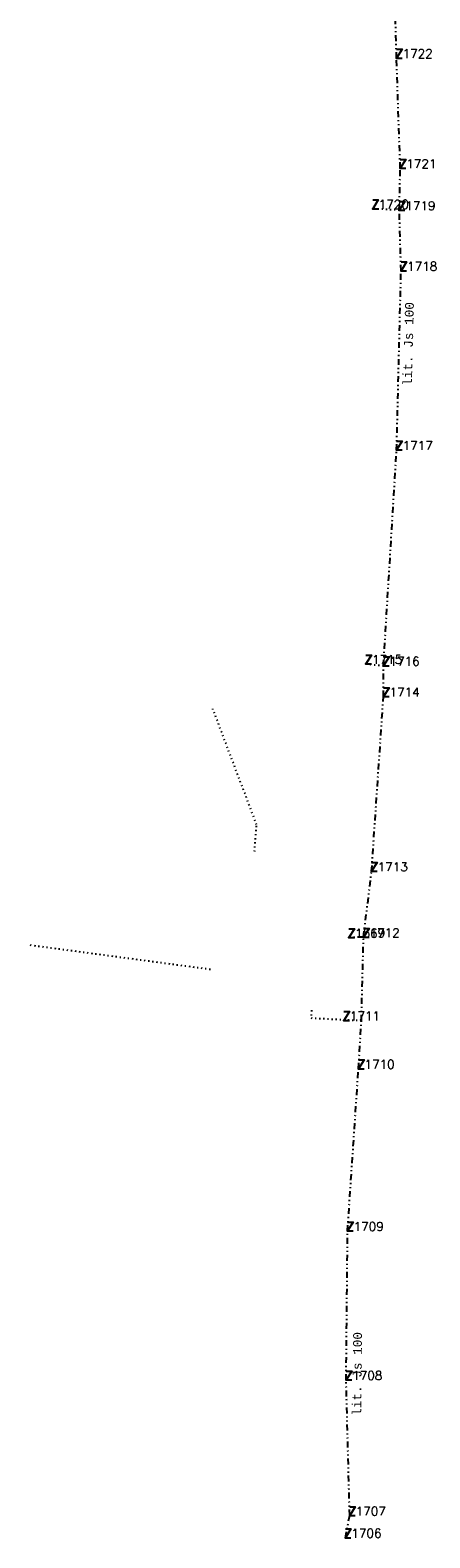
# Model space of a CAD drawing. Extents: x -607869 to -607754, y -1001577 to -1001318.
# Tile 1 of 2: x -607789 to -607755, y -1001577 to -1001449. Entities that reach past the tile are written whole.
import ezdxf
from ezdxf.enums import TextEntityAlignment as Align

# ---------------------------------------------------------------- set-up
doc = ezdxf.new("R2010")
doc.units = 0
doc.linetypes.add('DIVIDE', pattern=[1.25, 0.5, -0.25, 0, -0.25, 0, -0.25])
doc.linetypes.add('DOT', pattern=[0.25, 0, -0.25])
for name, color, linetype in [('1', 7, 'CONTINUOUS'), ('16', 7, 'CONTINUOUS'), ('2', 7, 'CONTINUOUS'), ('35', 7, 'CONTINUOUS'), ('36', 7, 'CONTINUOUS'), ('7', 7, 'CONTINUOUS')]:
    doc.layers.add(name, color=color, linetype=linetype)
doc.styles.add('MONOTXT', font='MONOTXT', dxfattribs={"height": 0.2})
doc.styles.add('ROMANS', font='ROMANS', dxfattribs={"height": 0.2})

# ---------------------------------------------------------------- blocks, each defined once
blk = doc.blocks.new('Z')
at = {"layer": '7', "color": 57, "linetype": 'CONTINUOUS'}
blk.add_lwpolyline([(0, 0.75), (0.472, 0.75), (0, 0), (0.472, 0)], dxfattribs=at)

msp = doc.modelspace()

# ---------------------------------------------------------------- linework, layer by layer
at = {"layer": '1', "color": 7, "linetype": 'CONTINUOUS'}
for p in [(-607757.73, -1001450.94), (-607757.41, -1001460.32), (-607759.76, -1001463.78), (-607757.49, -1001463.9), (-607757.34, -1001469.06), (-607757.72, -1001484.33), (-607760.33, -1001502.55), (-607758.84, -1001502.71), (-607758.84, -1001505.33), (-607759.85, -1001520.22), (-607761.78, -1001525.87), (-607760.54, -1001525.83), (-607762.22, -1001532.92), (-607760.97, -1001537.04), (-607761.9, -1001550.86), (-607762.02, -1001563.55), (-607761.72, -1001575.1), (-607762.09, -1001576.99)]:
    msp.add_point(p, dxfattribs=at)
at = {"layer": '35', "color": 140, "linetype": 'DIVIDE'}
for p, q in [((-607757.73, -1001450.94), (-607757.83, -1001446.94)), ((-607757.41, -1001460.32), (-607757.73, -1001450.94)), ((-607757.49, -1001463.9), (-607757.41, -1001460.32)), ((-607757.34, -1001469.06), (-607757.49, -1001463.9)), ((-607757.72, -1001484.33), (-607757.34, -1001469.06)), ((-607758.84, -1001502.71), (-607757.72, -1001484.33)), ((-607758.84, -1001505.33), (-607758.84, -1001502.71)), ((-607759.85, -1001520.22), (-607758.84, -1001505.33)), ((-607760.54, -1001525.83), (-607759.85, -1001520.22)), ((-607760.54, -1001525.83), (-607761.78, -1001525.87)), ((-607760.72, -1001532.96), (-607760.54, -1001525.83)), ((-607760.97, -1001537.04), (-607760.72, -1001532.96)), ((-607761.9, -1001550.86), (-607760.97, -1001537.04)), ((-607762.02, -1001563.55), (-607761.9, -1001550.86)), ((-607761.72, -1001575.1), (-607762.02, -1001563.55)), ((-607762.09, -1001576.99), (-607761.72, -1001575.1))]:
    msp.add_line(p, q, dxfattribs=at)
at = {"layer": '36', "color": 140, "linetype": 'DOT'}
for p, q in [((-607757.49, -1001463.9), (-607759.76, -1001463.78)), ((-607760.33, -1001502.55), (-607758.84, -1001502.71)), ((-607769.647, -1001516.245), (-607773.39, -1001506.379)), ((-607769.825, -1001518.545), (-607769.647, -1001516.245)), ((-607788.953, -1001526.497), (-607773.377, -1001528.59)), ((-607764.977, -1001532.065), (-607765.034, -1001532.745)), ((-607760.72, -1001532.96), (-607765.034, -1001532.745))]:
    msp.add_line(p, q, dxfattribs=at)

# ---------------------------------------------------------------- block references
at = {"layer": '7', "color": 57, "linetype": 'CONTINUOUS'}
for p in [(-607757.73, -1001450.94), (-607757.41, -1001460.32), (-607759.76, -1001463.78), (-607757.49, -1001463.9), (-607757.34, -1001469.06), (-607757.72, -1001484.33), (-607760.33, -1001502.55), (-607758.84, -1001502.71), (-607758.84, -1001505.33), (-607759.85, -1001520.22), (-607761.78, -1001525.87), (-607760.54, -1001525.83), (-607762.22, -1001532.92), (-607760.97, -1001537.04), (-607761.9, -1001550.86), (-607762.02, -1001563.55), (-607761.72, -1001575.1), (-607762.09, -1001576.99)]:
    msp.add_blockref('Z', p, dxfattribs=at)

# ---------------------------------------------------------------- texts
at = {"layer": '16', "color": 140, "linetype": 'CONTINUOUS', "style": 'MONOTXT'}
for rotation, p in [(88.57447, (-607756.334, -1001475.307)), (89.45821, (-607760.704, -1001563.042))]:
    msp.add_text('lit. Js 100', height=0.75, rotation=rotation, dxfattribs=at).set_placement(p, align=Align.CENTER)
at = {"layer": '2', "color": 219, "linetype": 'CONTINUOUS', "style": 'ROMANS'}
for s, p in [(' 1722', (-607757.73, -1001450.94)), (' 1721', (-607757.41, -1001460.32)), (' 1720', (-607759.76, -1001463.78)), (' 1719', (-607757.49, -1001463.9)), (' 1718', (-607757.34, -1001469.06)), (' 1717', (-607757.72, -1001484.33)), (' 1715', (-607760.33, -1001502.55)), (' 1716', (-607758.84, -1001502.71)), (' 1714', (-607758.84, -1001505.33)), (' 1713', (-607759.85, -1001520.22)), (' 1569', (-607761.78, -1001525.87)), (' 1712', (-607760.54, -1001525.83)), (' 1711', (-607762.22, -1001532.92)), (' 1710', (-607760.97, -1001537.04)), (' 1709', (-607761.9, -1001550.86)), (' 1708', (-607762.02, -1001563.55)), (' 1707', (-607761.72, -1001575.1)), (' 1706', (-607762.09, -1001576.99))]:
    msp.add_text(s, height=0.75, dxfattribs=at).set_placement(p)

doc.saveas('drawing.dxf')
